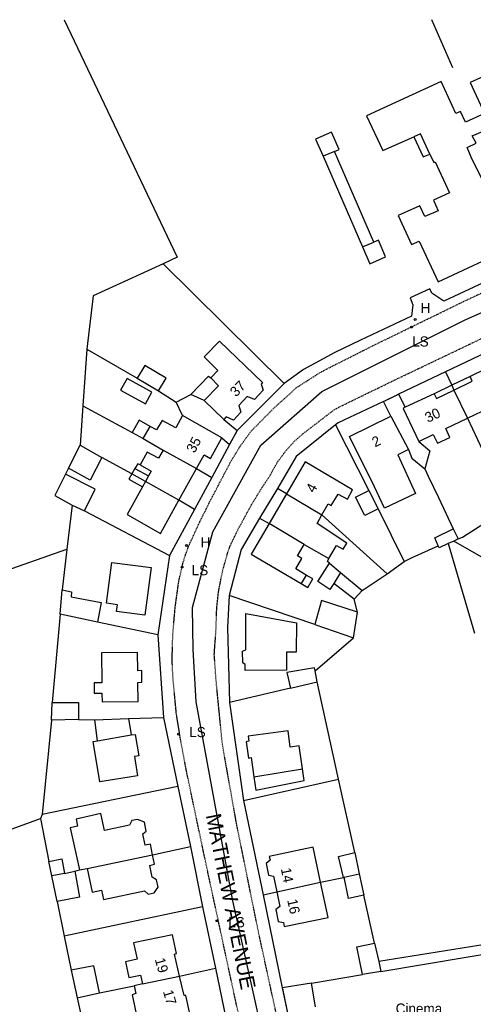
# Model space of a CAD drawing. Header units: metres. Extents: x 611948 to 1225781, y 656699 to 1316021.
# Tile 50 of 169: x 612131 to 612221, y 658648 to 658843. Entities that reach past the tile are written whole.
import ezdxf

# ---------------------------------------------------------------- set-up
doc = ezdxf.new("R2010")
doc.units = ezdxf.units.M
doc.linetypes.add('4696-11$0$PECK', pattern=[0.2, 0.1, -0.1])
for name, color, linetype in [('4696-11$0$BLD_INN_W', 253, 'Continuous'), ('4696-11$0$BLD_OTL_P', 253, 'Continuous'), ('4696-11$0$BLD_OTL_S', 253, 'Continuous'), ('4696-11$0$GEN_LIN_D', 253, 'Continuous'), ('4696-11$0$GEN_PCK_D', 253, '4696-11$0$PECK'), ('4696-11$0$OTHER_SYM', 253, 'Continuous'), ('4696-11$0$POLE_SYMB', 253, 'Continuous'), ('4696-11$0$ROADS', 253, 'Continuous'), ('4696-11$0$ROADS_CTR', 253, 'Continuous'), ('4696-11$0$ROADS_PCK', 253, '4696-11$0$PECK')]:
    doc.layers.add(name, color=color, linetype=linetype)
doc.styles.add('4696-11$0$STANDARD', font='txt')

# ---------------------------------------------------------------- blocks, each defined once
blk = doc.blocks.new('4696-11$0$13', base_point=(160450.170478, 242323.105036))
blk.add_circle((160450.170478, 242323.105036), 0.187958)
blk = doc.blocks.new('4696-11')
at = {"layer": '4696-11$0$BLD_INN_W', "flags": 128}
for points in [[(612212.214, 658816.494), (612210.355, 658820.524), (612209.057, 658819.938)], [(612193.333, 658816.981), (612191.058, 658816.046)], [(612198.849, 658798.102), (612201.118, 658799.05)], [(612167.514, 658767.665), (612170.321, 658770.558), (612168.813, 658772.171)], [(612216.999, 658769.743), (612220.63, 658771.5), (612220.205, 658772.418)], [(612213.042, 658769.004), (612213.507, 658768.066), (612216.999, 658769.743)], [(612216.554, 658770.701), (612216.999, 658769.743)], [(612216.999, 658769.743), (612219.674, 658764.158)], [(612155.413, 658760.108), (612156.781, 658762.494)], [(612159.363, 658757.847), (612165.988, 658754.167)], [(612153.781, 658754.221), (612156.468, 658752.754)], [(612154.778, 658754.886), (612156.964, 658753.636), (612156.468, 658752.754)], [(612155.853, 658751.631), (612153.186, 658753.158)], [(612155.853, 658751.631), (612155.259, 658750.568)], [(612156.468, 658752.754), (612155.853, 658751.631)], [(612162.503, 658747.888), (612155.853, 658751.631)], [(612183.821, 658749.179), (612190.8, 658745.041)], [(612187.33, 658739.124), (612180.351, 658743.282)], [(612187.679, 658733.066), (612186.687, 658731.402)], [(612194.515, 658733.559), (612193.166, 658731.374)], [(612146.382, 658700.252), (612153.055, 658701.384)], [(612177.352, 658693.082), (612186.964, 658694.648)], [(612144.324, 658674.946), (612157.269, 658677.667)], [(612139.829, 658673.964), (612137.319, 658673.449)], [(612195.219, 658673.197), (612198.237, 658673.848)], [(612181.907, 658670.319), (612190.576, 658672.198)], [(612202.494, 658654.528), (612198.898, 658653.93)], [(612155.273, 658652.081), (612162.624, 658653.616)]]:
    blk.add_lwpolyline(points, dxfattribs=at)
at = {"layer": '4696-11$0$BLD_OTL_P', "flags": 128}
for points in [[(612209.057, 658819.938), (612210.917, 658815.948), (612212.214, 658816.494)], [(612201.118, 658799.05), (612193.333, 658816.981)], [(612220.205, 658772.418), (612216.554, 658770.701)], [(612216.554, 658770.701), (612213.042, 658769.004)], [(612154.317, 658755.123), (612153.781, 658754.221)], [(612197.201, 658728.293), (612193.166, 658731.374)], [(612197.732, 658659.404), (612201.268, 658660.121)]]:
    blk.add_lwpolyline(points, dxfattribs=at)
at = {"layer": '4696-11$0$BLD_OTL_S', "flags": 128}
for points in [[(612213.896, 658805.275), (612211.234, 658804.091), (612210.264, 658806.246), (612205.953, 658804.326), (612208.6, 658798.599), (612210.077, 658799.206), (612213.835, 658791.185), (612228.621, 658798.015)], [(612225.081, 658806.417), (612220.436, 658815.894), (612219.587, 658817.79), (612221.403, 658818.637), (612220.636, 658820.134), (612226.404, 658822.522)], [(612232.376, 658836.189), (612220.225, 658830.691), (612223.074, 658824.525), (612219.303, 658822.788), (612218.272, 658824.922), (612217.395, 658824.558), (612214.464, 658830.843), (612199.639, 658824.092), (612202.892, 658817.189), (612209.057, 658819.938)], [(612193.333, 658816.981), (612194.232, 658817.371), (612192.742, 658820.802), (612189.588, 658819.432), (612191.058, 658816.046)], [(612191.058, 658816.046), (612198.849, 658798.102)], [(612212.214, 658816.494), (612213.001, 658814.818), (612213.281, 658814.939), (612216.132, 658808.78)], [(612216.132, 658808.78), (612212.942, 658807.357), (612213.896, 658805.275)], [(612198.849, 658798.102), (612200.304, 658794.75), (612203.458, 658796.119), (612202.017, 658799.44), (612201.118, 658799.05)], [(612168.813, 658772.171), (612170.206, 658773.597), (612167.473, 658776.284), (612170.538, 658779.398), (612179.056, 658771.26), (612178.758, 658770.919), (612179.164, 658769.701), (612177.452, 658767.833), (612176.009, 658768.426), (612174.339, 658766.658), (612174.785, 658765.38), (612173.313, 658763.774), (612171.829, 658764.406), (612171.372, 658763.925)], [(612225.872, 658775.165), (612220.205, 658772.418)], [(612158.444, 658769.574), (612159.938, 658772.102), (612155.707, 658774.601), (612154.213, 658772.074)], [(612150.928, 658769.724), (612155.852, 658766.982), (612157.147, 658769.305), (612152.223, 658772.049), (612150.928, 658769.724)], [(612154.213, 658772.074), (612158.444, 658769.574)], [(612164.849, 658768.852), (612168.331, 658772.489), (612168.813, 658772.171)], [(612213.042, 658769.004), (612207.296, 658766.337)], [(612216.554, 658770.701), (612216.999, 658769.743)], [(612216.999, 658769.743), (612219.674, 658764.158)], [(612167.514, 658767.665), (612164.849, 658768.852)], [(612171.372, 658763.925), (612167.514, 658767.665)], [(612219.674, 658764.158), (612224.114, 658766.278), (612224.982, 658764.582), (612227.237, 658765.633), (612226.873, 658766.451), (612228.01, 658767.057), (612227.566, 658767.894), (612229.401, 658768.802)], [(612207.296, 658766.337), (612206.898, 658766.075), (612210.008, 658759.57)], [(612156.781, 658762.494), (612154.615, 658763.784), (612153.247, 658761.337)], [(612163.229, 658764.685), (612161.881, 658762.239), (612159.195, 658763.706), (612158.064, 658761.82), (612156.781, 658762.494)], [(612170.99, 658760.263), (612163.229, 658764.685)], [(612201.278, 658750.539), (612196.308, 658760.52), (612204.481, 658764.589)], [(612204.481, 658764.589), (612207.999, 658757.945)], [(612210.008, 658759.57), (612212.881, 658760.924), (612213.709, 658759.188), (612216.184, 658760.36), (612215.395, 658762.116), (612219.674, 658764.158)], [(612153.247, 658761.337), (612155.413, 658760.108)], [(612155.413, 658760.108), (612159.363, 658757.847)], [(612165.988, 658754.167), (612167.486, 658756.866), (612168.75, 658756.192), (612170.99, 658760.263)], [(612140.602, 658754.258), (612142.941, 658758.808)], [(612142.941, 658758.808), (612147.212, 658756.389)], [(612159.363, 658757.847), (612158.411, 658756.223), (612156.206, 658757.432), (612154.778, 658754.886)], [(612159.363, 658757.847), (612165.988, 658754.167)], [(612207.999, 658757.945), (612205.851, 658756.875)], [(612147.212, 658756.389), (612144.913, 658751.898), (612140.602, 658754.258)], [(612190.8, 658745.041), (612192.09, 658747.186), (612192.672, 658746.889), (612194.08, 658749.136), (612195.885, 658748.104), (612196.922, 658749.98), (612187.531, 658755.483), (612183.821, 658749.179)], [(612205.851, 658756.875), (612209.397, 658749.23), (612203.236, 658746.328), (612201.278, 658750.539)], [(612153.781, 658754.221), (612153.186, 658753.158)], [(612154.778, 658754.886), (612154.317, 658755.123)], [(612162.503, 658747.888), (612165.988, 658754.167)], [(612140.028, 658753.095), (612137.869, 658748.825), (612141.338, 658746.942)], [(612143.783, 658745.774), (612145.862, 658750.084), (612140.028, 658753.095)], [(612153.186, 658753.158), (612152.592, 658752.075), (612155.259, 658750.568)], [(612155.853, 658751.631), (612153.186, 658753.158)], [(612162.503, 658747.888), (612155.853, 658751.631)], [(612155.259, 658750.568), (612152.206, 658745.095), (612158.862, 658741.326), (612162.503, 658747.888)], [(612201.956, 658746.169), (612199.355, 658744.861), (612197.505, 658748.538), (612200.105, 658749.846)], [(612200.105, 658749.846), (612201.956, 658746.169)], [(612183.821, 658749.179), (612180.351, 658743.282)], [(612183.821, 658749.179), (612190.8, 658745.041)], [(612141.338, 658746.942), (612143.783, 658745.774)], [(612192.202, 658736.347), (612193.73, 658738.955), (612195.033, 658738.221), (612195.747, 658739.425), (612189.869, 658743.316), (612190.8, 658745.041)], [(612180.351, 658743.282), (612176.78, 658737.213), (612186.687, 658731.402)], [(612187.33, 658739.124), (612180.351, 658743.282)], [(612213.887, 658738.872), (612213.179, 658740.468), (612216.87, 658742.226)], [(612216.87, 658742.226), (612217.8, 658740.27)], [(612216.942, 658739.807), (612215.851, 658739.304)], [(612217.8, 658740.27), (612216.942, 658739.807)], [(612187.679, 658733.066), (612185.652, 658734.317), (612186.863, 658736.382), (612186.02, 658736.898), (612187.33, 658739.124)], [(612187.33, 658739.124), (612192.202, 658736.347)], [(612215.851, 658739.304), (612214.089, 658738.493), (612213.887, 658738.872)], [(612156.979, 658734.56), (612155.74, 658725.104), (612150.137, 658725.838), (612150.315, 658727.192), (612148.157, 658727.475), (612149.218, 658735.577), (612156.979, 658734.56)], [(612193.166, 658731.374), (612192.412, 658730.21), (612190.024, 658731.798), (612192.307, 658735.449)], [(612192.307, 658735.449), (612194.515, 658733.559)], [(612186.687, 658731.402), (612188.031, 658730.609), (612189.022, 658732.313), (612187.679, 658733.066)], [(612194.515, 658733.559), (612198.811, 658730.021)], [(612138.982, 658725.313), (612139.379, 658730.115)], [(612139.379, 658730.115), (612141.2, 658729.783), (612141.105, 658728.743), (612147.05, 658727.611), (612146.329, 658723.769)], [(612198.811, 658730.021), (612197.201, 658728.293)], [(612197.853, 658725.697), (612190.762, 658728.022), (612189.405, 658723.256)], [(612146.329, 658723.769), (612138.982, 658725.313)], [(612175.756, 658725.49), (612185.764, 658723.618), (612185.712, 658717.799), (612183.819, 658717.794), (612183.81, 658714.25), (612175.65, 658714.191), (612175.645, 658715.351), (612175.124, 658715.668), (612175.113, 658717.988), (612175.731, 658718.291), (612175.756, 658725.49)], [(612197.057, 658720.653), (612197.853, 658725.697)], [(612189.405, 658723.256), (612197.057, 658720.653)], [(612147.145, 658717.631), (612147.215, 658711.731), (612145.669, 658711.713), (612145.693, 658709.682), (612147.239, 658709.7), (612147.26, 658707.95), (612154.392, 658708.034), (612154.348, 658711.815), (612155.153, 658711.825), (612155.125, 658714.135), (612154.32, 658714.125), (612154.278, 658717.715), (612147.145, 658717.631)], [(612189.489, 658714.077), (612189.346, 658714.697), (612183.872, 658713.75), (612184.606, 658710.675)], [(612189.86, 658711.94), (612189.489, 658714.077)], [(612184.606, 658710.675), (612189.86, 658711.94)], [(612137.223, 658704.328), (612137.347, 658707.848)], [(612137.347, 658707.848), (612142.566, 658707.833), (612142.582, 658704.454)], [(612145.822, 658704.409), (612152.499, 658704.621)], [(612152.499, 658704.621), (612153.055, 658701.384)], [(612142.582, 658704.454), (612137.223, 658704.328)], [(612146.382, 658700.252), (612145.822, 658704.409)], [(612153.055, 658701.384), (612153.835, 658701.508), (612154.575, 658697.252), (612153.676, 658697.108), (612154.314, 658693.311), (612146.841, 658692.075), (612145.463, 658700.087), (612146.382, 658700.252)], [(612186.964, 658694.648), (612186.321, 658699.244), (612184.562, 658698.976), (612184.128, 658702.194), (612176.213, 658701.135), (612176.338, 658700.136), (612175.819, 658700.033), (612176.254, 658696.816), (612176.794, 658696.899), (612177.352, 658693.082)], [(612177.352, 658693.082), (612177.725, 658690.424), (612187.335, 658692.35), (612186.964, 658694.648)], [(612157.269, 658677.667), (612156.839, 658679.745), (612155.82, 658679.58), (612155.33, 658681.797), (612156.007, 658682.36), (612155.639, 658684.079), (612154.296, 658684.652), (612153.176, 658684.467), (612152.701, 658683.525), (612147.747, 658682.481), (612147.032, 658685.798), (612142.117, 658684.734), (612142.404, 658683.335), (612140.946, 658682.988), (612142.766, 658674.638)], [(612144.324, 658674.946), (612145.306, 658670.231), (612147.145, 658670.62), (612147.553, 658668.761), (612155.684, 658670.481), (612156.407, 658669.864), (612157.565, 658670.09), (612158.36, 658671.214), (612158.073, 658672.691), (612157.17, 658673.187), (612156.699, 658675.505), (612157.658, 658675.77), (612157.269, 658677.667)], [(612144.324, 658674.946), (612157.269, 658677.667)], [(612190.576, 658672.198), (612189.117, 658679.14), (612180.407, 658677.338), (612180.57, 658676.575), (612179.754, 658675.936), (612180.225, 658673.638), (612181.226, 658673.44), (612181.907, 658670.319)], [(612195.08, 658673.165), (612194.088, 658677.339), (612197.322, 658678.08)], [(612197.322, 658678.08), (612198.237, 658673.848)], [(612136.738, 658676.337), (612139.275, 658676.841), (612139.829, 658673.964)], [(612137.319, 658673.449), (612136.738, 658676.337)], [(612139.829, 658673.964), (612137.319, 658673.449)], [(612138.356, 658668.377), (612137.319, 658673.449)], [(612141.867, 658674.374), (612142.792, 658669.259), (612138.356, 658668.377)], [(612139.829, 658673.964), (612141.867, 658674.374)], [(612142.766, 658674.638), (612144.324, 658674.946)], [(612195.219, 658673.197), (612198.237, 658673.848)], [(612198.237, 658673.848), (612199.142, 658669.67)], [(612181.907, 658670.319), (612182.495, 658667.43), (612181.678, 658666.807), (612182.169, 658664.449), (612183.203, 658664.212), (612183.375, 658663.414), (612192.045, 658665.236), (612190.576, 658672.198)], [(612181.907, 658670.319), (612190.576, 658672.198)], [(612195.219, 658673.197), (612195.08, 658673.165)], [(612199.142, 658669.67), (612196.126, 658669.015), (612195.219, 658673.197)], [(612162.624, 658653.616), (612161.643, 658657.951), (612162.002, 658658.073), (612161.204, 658661.769), (612153.513, 658660.171), (612154.229, 658656.956), (612151.892, 658656.404), (612152.546, 658653.348), (612154.904, 658653.799), (612155.273, 658652.081)], [(612201.268, 658660.121), (612202.086, 658656.486)], [(612202.494, 658654.528), (612228.071, 658658.79), (612231.011, 658642.027), (612193.572, 658635.808)], [(612198.898, 658653.93), (612197.732, 658659.404)], [(612202.086, 658656.486), (612202.494, 658654.528)], [(612146.783, 658650.26), (612145.656, 658655.674), (612141.161, 658654.752)], [(612141.161, 658654.752), (612142.328, 658649.319)], [(612188.767, 658652.202), (612198.898, 658653.93)], [(612202.494, 658654.528), (612198.898, 658653.93)], [(612153.594, 658651.673), (612153.962, 658650.155), (612153.203, 658649.911), (612154.573, 658643.639), (612164.701, 658645.847), (612163.862, 658649.762), (612163.522, 658649.761), (612162.624, 658653.616)], [(612155.273, 658652.081), (612153.594, 658651.673)], [(612155.273, 658652.081), (612162.624, 658653.616)], [(612189.569, 658647.547), (612188.767, 658652.202)], [(612142.328, 658649.319), (612146.783, 658650.26)]]:
    blk.add_lwpolyline(points, dxfattribs=at)
at = {"layer": '4696-11$0$GEN_LIN_D', "flags": 128}
for points in [[(612139.769, 658843.121), (612162.158, 658796.076), (612159.365, 658794.743)], [(612216.792, 658833.554), (612212.583, 658843.121)], [(612251.387, 658804.323), (612214.994, 658787.371), (612212.626, 658788.9), (612212.243, 658789.818), (612208.311, 658787.999), (612208.818, 658786.621), (612208.608, 658784.401), (612198.454, 658779.632), (612193.366, 658777.149), (612187.203, 658773.819), (612183.336, 658771.061)], [(612159.365, 658794.743), (612145.518, 658788.376), (612144.228, 658777.812)], [(612159.365, 658794.743), (612183.336, 658771.061)], [(612144.228, 658777.812), (612143.443, 658766.63)], [(612144.228, 658777.812), (612154.213, 658772.074)], [(612224.619, 658777.738), (612215.301, 658773.314)], [(612215.301, 658773.314), (612206.024, 658768.93)], [(612215.301, 658773.314), (612216.554, 658770.701)], [(612183.336, 658771.061), (612174.042, 658761.737)], [(612158.444, 658769.574), (612161.936, 658767.339)], [(612161.936, 658767.339), (612164.849, 658768.852)], [(612163.229, 658764.685), (612161.936, 658767.339)], [(612203.052, 658767.456), (612194.032, 658763.254), (612193.515, 658762.811)], [(612204.481, 658764.589), (612203.052, 658767.456)], [(612206.024, 658768.93), (612207.296, 658766.337)], [(612143.443, 658766.63), (612142.941, 658758.808)], [(612143.443, 658766.63), (612153.247, 658761.337)], [(612171.372, 658763.925), (612174.042, 658761.737)], [(612219.674, 658764.158), (612223.645, 658755.717)], [(612193.515, 658762.811), (612185.745, 658756.574), (612181.997, 658750.237)], [(612193.515, 658762.811), (612200.105, 658749.846)], [(612170.99, 658760.263), (612172.496, 658758.951)], [(612210.008, 658759.57), (612212.197, 658757.682), (612211.194, 658754.137)], [(612172.496, 658758.951), (612168.988, 658752.414)], [(612207.999, 658757.945), (612208.644, 658756.244), (612211.194, 658754.137)], [(612153.186, 658753.158), (612147.212, 658756.389)], [(612140.602, 658754.258), (612140.028, 658753.095)], [(612165.988, 658754.167), (612168.988, 658752.414)], [(612211.194, 658754.137), (612211.901, 658752.681)], [(612168.988, 658752.414), (612165.559, 658746.098)], [(612211.901, 658752.681), (612213.921, 658748.471)], [(612181.997, 658750.237), (612178.486, 658744.361)], [(612183.821, 658749.179), (612181.997, 658750.237)], [(612165.559, 658746.098), (612162.503, 658747.888)], [(612213.921, 658748.471), (612216.87, 658742.226)], [(612141.338, 658746.942), (612140.26, 658738.178)], [(612143.783, 658745.774), (612160.604, 658736.955)], [(612165.559, 658746.098), (612160.604, 658736.955)], [(612201.956, 658746.169), (612207.143, 658735.76)], [(612217.8, 658740.27), (612218.698, 658740.614), (612228.088, 658746.599)], [(612178.486, 658744.361), (612174.816, 658738.164), (612172.46, 658728.994)], [(612178.486, 658744.361), (612180.351, 658743.282)], [(612190.8, 658745.041), (612203.735, 658733.304)], [(612231.053, 658731.745), (612216.942, 658739.807)], [(612091.548, 658721.186), (612099.234, 658723.942), (612111.252, 658728.02), (612140.26, 658738.178)], [(612140.26, 658738.178), (612139.379, 658730.115)], [(612207.143, 658735.76), (612208.719, 658736.547), (612213.887, 658738.872)], [(612215.851, 658739.304), (612221.083, 658721.561)], [(612160.604, 658736.955), (612158.339, 658721.227)], [(612192.307, 658735.449), (612191.965, 658735.787), (612192.202, 658736.347)], [(612203.735, 658733.304), (612207.143, 658735.76)], [(612198.811, 658730.021), (612203.735, 658733.304)], [(612172.46, 658728.994), (612172.13, 658722.713), (612172.542, 658707.817)], [(612189.405, 658723.256), (612172.46, 658728.994)], [(612197.853, 658725.697), (612197.201, 658728.293)], [(612138.982, 658725.313), (612137.347, 658707.848)], [(612158.339, 658721.227), (612146.329, 658723.769)], [(612158.339, 658721.227), (612159.438, 658704.834)], [(612189.489, 658714.077), (612197.057, 658720.653)], [(612184.606, 658710.675), (612172.542, 658707.817)], [(612194.112, 658692.623), (612189.86, 658711.94)], [(612172.542, 658707.817), (612175.294, 658688.433)], [(612152.499, 658704.621), (612159.438, 658704.834)], [(612159.438, 658704.834), (612162.243, 658691.169)], [(612137.223, 658704.328), (612135.413, 658685.662)], [(612142.582, 658704.454), (612145.822, 658704.409)], [(612162.243, 658691.169), (612135.413, 658685.662)], [(612162.243, 658691.169), (612164.761, 658679.263)], [(612175.294, 658688.433), (612194.112, 658692.623)], [(612197.322, 658678.08), (612194.112, 658692.623)], [(612175.294, 658688.433), (612179.185, 658669.734)], [(612135.413, 658685.662), (612135.057, 658684.84)], [(612097.527, 658671.241), (612098.166, 658671.404), (612135.057, 658684.84)], [(612135.057, 658684.84), (612136.738, 658676.337)], [(612157.269, 658677.667), (612164.761, 658679.263)], [(612164.761, 658679.263), (612167.177, 658667.356)], [(612141.867, 658674.374), (612142.766, 658674.638)], [(612190.576, 658672.198), (612195.08, 658673.165)], [(612179.185, 658669.734), (612181.907, 658670.319)], [(612179.185, 658669.734), (612182.973, 658651.314)], [(612201.268, 658660.121), (612199.142, 658669.67)], [(612138.356, 658668.377), (612139.769, 658661.525)], [(612167.177, 658667.356), (612139.769, 658661.525)], [(612167.177, 658667.356), (612169.716, 658655.21)], [(612139.769, 658661.525), (612141.161, 658654.752)], [(612236.48, 658639.933), (612230.159, 658661), (612202.086, 658656.486)], [(612162.624, 658653.616), (612169.716, 658655.21)], [(612169.716, 658655.21), (612172.192, 658643.344)], [(612188.767, 658652.202), (612182.973, 658651.314)], [(612146.783, 658650.26), (612153.594, 658651.673)], [(612142.328, 658649.319), (612143.697, 658643.067)]]:
    blk.add_lwpolyline(points, dxfattribs=at)
at = {"layer": '4696-11$0$GEN_PCK_D', "flags": 128}
for points in [[(612203.052, 658767.456), (612206.024, 658768.93)], [(612174.042, 658761.737), (612172.496, 658758.951)], [(612182.973, 658651.314), (612187.148, 658631.397)]]:
    blk.add_lwpolyline(points, dxfattribs=at)
at = {"layer": '4696-11$0$ROADS', "flags": 128}
for points in [[(612251.387, 658804.323), (612214.994, 658787.371), (612212.626, 658788.9), (612212.243, 658789.818), (612208.311, 658787.999), (612208.818, 658786.621), (612208.608, 658784.401), (612198.454, 658779.632), (612193.366, 658777.149), (612187.203, 658773.819), (612183.336, 658771.061)], [(612224.619, 658777.738), (612215.301, 658773.314)], [(612215.301, 658773.314), (612206.024, 658768.93)], [(612183.336, 658771.061), (612174.042, 658761.737)], [(612203.052, 658767.456), (612194.032, 658763.254), (612193.515, 658762.811)], [(612203.052, 658767.456), (612206.024, 658768.93)], [(612174.042, 658761.737), (612172.496, 658758.951)], [(612193.515, 658762.811), (612185.745, 658756.574), (612181.997, 658750.237)], [(612172.496, 658758.951), (612168.988, 658752.414)], [(612168.988, 658752.414), (612165.559, 658746.098)], [(612181.997, 658750.237), (612178.486, 658744.361)], [(612165.559, 658746.098), (612160.604, 658736.955)], [(612178.486, 658744.361), (612174.816, 658738.164), (612172.46, 658728.994)], [(612160.604, 658736.955), (612158.339, 658721.227)], [(612172.46, 658728.994), (612172.13, 658722.713), (612172.542, 658707.817)], [(612158.339, 658721.227), (612159.438, 658704.834)], [(612172.542, 658707.817), (612175.294, 658688.433)], [(612159.438, 658704.834), (612162.243, 658691.169)], [(612162.243, 658691.169), (612164.761, 658679.263)], [(612175.294, 658688.433), (612179.185, 658669.734)], [(612164.761, 658679.263), (612167.177, 658667.356)], [(612179.185, 658669.734), (612182.973, 658651.314)], [(612167.177, 658667.356), (612169.716, 658655.21)], [(612169.716, 658655.21), (612172.192, 658643.344)], [(612182.973, 658651.314), (612187.148, 658631.397)]]:
    blk.add_lwpolyline(points, dxfattribs=at)
at = {"layer": '4696-11$0$ROADS_CTR', "flags": 128}
blk.add_lwpolyline([(612201.255, 658534.388), (612201.322, 658536.108), (612198.394, 658548.913), (612195.102, 658565.011), (612189.614, 658589.157), (612185.224, 658612.206), (612180.102, 658637.45), (612173.151, 658668.547), (612165.91, 658707.979), (612165.344, 658718.321), (612165.178, 658726.638), (612169.203, 658741.637), (612178.715, 658758.833), (612190.788, 658769.442), (612219.325, 658783.711), (612244.203, 658794.687)], dxfattribs=at)
at = {"layer": '4696-11$0$ROADS_PCK', "flags": 128}
for points in [[(612193.002, 658536.737), (612195.307, 658535.668), (612196.142, 658536.872), (612196.494, 658538.453), (612196.485, 658540.413), (612179.293, 658622.06), (612176.426, 658636.225), (612167.611, 658677.037), (612164.03, 658694.018), (612162.88, 658700.111), (612161.994, 658705.566), (612161.312, 658712.682), (612161.144, 658716.293), (612161.276, 658721.167), (612161.743, 658726.604), (612162.472, 658731.882), (612163.246, 658735.31), (612163.813, 658737.141), (612164.48, 658738.939), (612166.324, 658742.999), (612168.581, 658747.555), (612172.859, 658755.731), (612174.704, 658758.712), (612176.763, 658761.55), (612181.046, 658765.889), (612185.82, 658770.233), (612190.744, 658773.376), (612201.058, 658778.585), (612218.794, 658787.229), (612230.067, 658792.523), (612269.016, 658810.428), (612295.792, 658822.975), (612319.434, 658834.328), (612325.201, 658836.975), (612339.308, 658843.121)], [(612289.354, 658577.456), (612290.893, 658577.643), (612289.13, 658574.394), (612274.404, 658567.505), (612263.669, 658562.694), (612231.639, 658549.001), (612209.509, 658539.216), (612207.95, 658538.808), (612206.389, 658539.181), (612205.326, 658539.896), (612204.821, 658540.894), (612203.823, 658544.648), (612201.926, 658552.378), (612183.598, 658637.819), (612178.281, 658662.251), (612173.959, 658683.567), (612171.101, 658699.571), (612169.841, 658712.404), (612169.497, 658717.381), (612169.82, 658721.865), (612169.992, 658726.623), (612170.358, 658729.84), (612171.107, 658733.725), (612172.071, 658737.191), (612172.652, 658738.894), (612174.257, 658742.205), (612176.903, 658747.048), (612178.577, 658749.799), (612180.604, 658752.87), (612181.248, 658754.128), (612182.157, 658755.642), (612183.841, 658757.91), (612185.529, 658759.716), (612187.12, 658761.115), (612193.32, 658765.87), (612194.457, 658766.475), (612204.831, 658771.524), (612243.617, 658790.049), (612244.498, 658789.953), (612256.206, 658762.545), (612254.891, 658761.987)]]:
    blk.add_lwpolyline(points, dxfattribs=at)
at = {"layer": '4696-11$0$OTHER_SYM'}
for p in [(612209.297, 658783.725), (612163.993, 658738.912)]:
    blk.add_blockref('4696-11$0$13', p, dxfattribs=at)
at = {"layer": '4696-11$0$POLE_SYMB'}
for p in [(612208.599, 658782.221), (612163.134, 658734.668), (612162.433, 658701.549), (612170.031, 658664.59)]:
    blk.add_blockref('4696-11$0$13', p, dxfattribs=at)
at = {"layer": '4696-11$0$BLD_OTL_S', "style": '4696-11$0$STANDARD'}
for s, rotation, p in [('37', 45.20001, (612173.811, 658768.256)), ('30', 25.30001, (612211.831, 658763.219)), ('35', 61.80001, (612165.586, 658757.117)), ('2', 26.20001, (612201.355, 658758.35)), ('4', 62.00001, (612189.301, 658749.233)), ('14', -79.10002, (612182.679, 658674.886)), ('16', -77.60002, (612183.936, 658668.66)), ('19', -73.90002, (612157.69, 658656.914)), ('17', -73.90002, (612159.309, 658650.56)), ('Cinema', -0.1, (612205.45, 658646.189))]:
    blk.add_text(s, height=2, rotation=rotation, dxfattribs=at).set_placement(p)
at = {"layer": '4696-11$0$OTHER_SYM', "style": '4696-11$0$STANDARD'}
blk.add_text('H', height=2, dxfattribs=at).set_placement((612210.372, 658785.015))
blk.add_text('H', height=2, rotation=-0.1, dxfattribs=at).set_placement((612166.774, 658738.565))
at = {"layer": '4696-11$0$POLE_SYMB', "style": '4696-11$0$STANDARD'}
for p in [(612208.718, 658778.362), (612165.022, 658733.037), (612164.536, 658700.959), (612172.276, 658663.301)]:
    blk.add_text('LS', height=2, rotation=-0.1, dxfattribs=at).set_placement(p)
at = {"layer": '4696-11$0$ROADS', "style": '4696-11$0$STANDARD'}
blk.add_text('MATHEW AVENUE', height=3, rotation=-78.60002, dxfattribs=at).set_placement((612167.81, 658685.477))
blk.add_text('MATHEW AVENUE', height=3, rotation=-78.60002, dxfattribs=at).set_placement((612167.81, 658685.477))
blk = doc.blocks.new('OS Mapping')
blk.add_blockref('4696-11', (0, 0))

msp = doc.modelspace()

# ---------------------------------------------------------------- block references
msp.add_blockref('OS Mapping', (0, 0))

doc.saveas('drawing.dxf')
